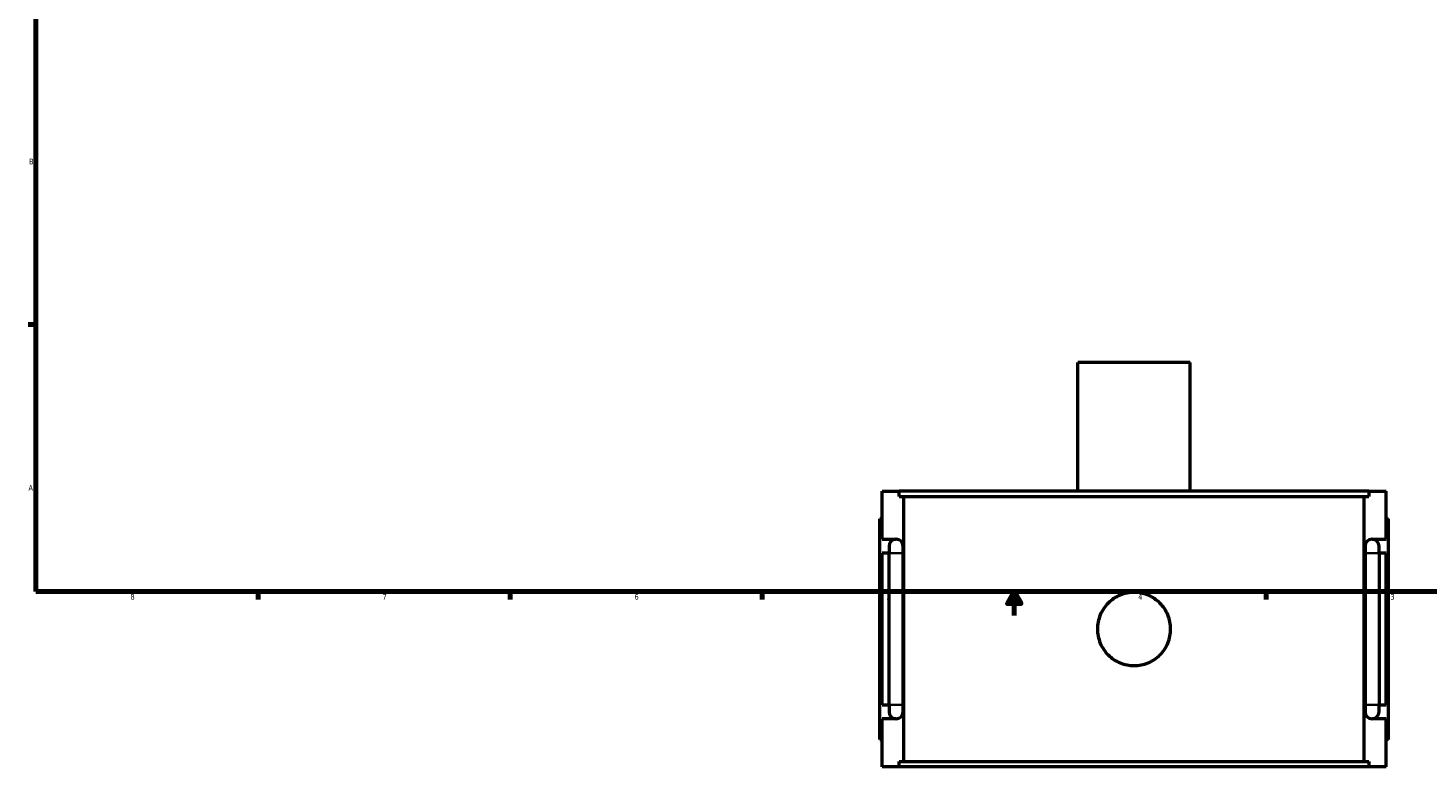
# Model space of a CAD drawing. Header units: inches. Extents: x -1.5 to 49.5, y -2 to 48.7.
# Tile 1 of 8: x 0.4 to 24, y -2 to 10.5. Entities that reach past the tile are written whole.
import ezdxf

# ---------------------------------------------------------------- set-up
doc = ezdxf.new("R2010")
doc.units = ezdxf.units.IN
doc.header["$MEASUREMENT"] = 0
for name, color, linetype, lineweight in [('Border (ANSI)', 7, 'Continuous', 70), ('Visible (ANSI)', 7, 'Continuous', 50), ('Visible Narrow (ANSI)', 7, 'Continuous', 35)]:
    doc.layers.add(name, color=color, linetype=linetype, lineweight=lineweight)
doc.styles.add('Note Text (ANSI)', font='tahoma.ttf')

# ---------------------------------------------------------------- blocks, each defined once
blk = doc.blocks.new('Borders Default Border')
at = {"layer": 'Border (ANSI)'}
for p, q in [((0.5, 5.5), (0.366, 5.5)), ((4.25, 1), (4.25, 0.866)), ((8.5, 1), (8.5, 0.866)), ((12.75, 1), (12.75, 0.866)), ((21.25, 1), (21.25, 0.866))]:
    blk.add_line(p, q, dxfattribs=at)
at = {"layer": 'Border (ANSI)', "flags": 128}
for points in [[(0.5, 1), (0.5, 21), (33.5, 21), (33.5, 1), (0.5, 1)], [(17, 0.6), (17, 1), (16.885, 0.8), (17.115, 0.8), (17, 1)]]:
    blk.add_lwpolyline(points, dxfattribs=at)
at = {"layer": 'Border (ANSI)', "color": 5, "true_color": 0x0000ff, "char_height": 0.0945, "attachment_point": 7, "style": 'Note Text (ANSI)'}
for s, insert in [('B', (0.384, 8.203)), ('A', (0.373, 2.703)), ('8', (2.094, 0.863)), ('7', (6.346, 0.866)), ('6', (10.595, 0.864)), ('5', (14.847, 0.864)), ('4', (19.092, 0.866)), ('3', (23.346, 0.864))]:
    blk.add_mtext(s, dxfattribs=dict(at, insert=insert))

msp = doc.modelspace()

# ---------------------------------------------------------------- linework, layer by layer
at = {"layer": 'Visible (ANSI)'}
for p, q in [((19.969, 4.86), (18.075, 4.86)), ((18.075, 2.695), (18.075, 4.86)), ((19.969, 2.695), (19.969, 4.86)), ((14.772, 2.695), (15.059, 2.695)), ((14.772, 1.883), (14.772, 2.695)), ((15.059, 2.602), (15.059, 2.695)), ((22.984, 2.695), (15.059, 2.695)), ((15.059, 2.602), (22.984, 2.602)), ((15.14, -1.862), (15.14, 2.602)), ((22.903, -1.862), (22.903, 2.602)), ((22.984, 2.695), (23.272, 2.695)), ((22.984, 2.695), (22.984, 2.602)), ((23.272, 1.883), (23.272, 2.695)), ((14.772, 2.23), (14.732, 2.23)), ((14.732, -1.49), (14.732, 2.23)), ((23.272, 2.23), (23.311, 2.23)), ((23.311, -1.49), (23.311, 2.23)), ((14.772, 1.883), (15.008, 1.883)), ((14.89, 1.765), (14.89, 1.647)), ((15.126, 1.647), (15.126, 1.765)), ((22.918, 1.765), (22.918, 1.647)), ((23.036, 1.883), (23.272, 1.883)), ((23.154, 1.647), (23.154, 1.765)), ((14.772, -0.907), (14.772, 1.647)), ((14.89, 1.647), (14.772, 1.647)), ((14.89, -0.907), (14.89, 1.647)), ((15.126, -0.907), (15.126, 1.647)), ((22.918, 1.647), (22.918, -0.907)), ((23.272, 1.647), (23.154, 1.647)), ((23.154, 1.647), (23.154, -0.907)), ((23.272, -0.907), (23.272, 1.647)), ((14.772, -0.907), (14.89, -0.907)), ((14.89, -0.907), (14.89, -1.025)), ((15.126, -1.025), (15.126, -0.907)), ((22.918, -0.907), (22.918, -1.025)), ((23.154, -0.907), (23.272, -0.907)), ((23.154, -1.025), (23.154, -0.907)), ((14.772, -1.955), (14.772, -1.143)), ((15.008, -1.143), (14.772, -1.143)), ((23.272, -1.143), (23.036, -1.143)), ((23.272, -1.955), (23.272, -1.143)), ((14.732, -1.49), (14.772, -1.49)), ((23.311, -1.49), (23.272, -1.49)), ((15.059, -1.862), (22.984, -1.862)), ((15.059, -1.955), (15.059, -1.862)), ((22.984, -1.862), (22.984, -1.955)), ((15.059, -1.955), (14.772, -1.955)), ((22.984, -1.955), (15.059, -1.955)), ((23.272, -1.955), (22.984, -1.955))]:
    msp.add_line(p, q, dxfattribs=at)
for centre, start, end in [((15.008, 1.765), 90, 180), ((15.008, 1.765), 0, 90), ((23.036, 1.765), 90, 180), ((23.036, 1.765), 0, 90), ((15.008, -1.025), 180, 270), ((15.008, -1.025), 270, 0), ((23.036, -1.025), 180, 270), ((23.036, -1.025), 270, 0)]:
    msp.add_arc(centre, 0.118, start, end, dxfattribs=at)
msp.add_open_spline([(19.639, 0.37), (19.639, 0.331), (19.635, 0.291), (19.62, 0.212), (19.608, 0.172), (19.576, 0.096), (19.557, 0.059), (19.511, -0.008), (19.486, -0.039), (19.431, -0.094), (19.4, -0.119), (19.333, -0.165), (19.296, -0.184), (19.22, -0.216), (19.181, -0.228), (19.101, -0.243), (19.061, -0.247), (18.983, -0.247), (18.943, -0.243), (18.863, -0.228), (18.823, -0.216), (18.747, -0.184), (18.711, -0.165), (18.644, -0.119), (18.613, -0.094), (18.558, -0.039), (18.532, -0.008), (18.487, 0.059), (18.467, 0.096), (18.436, 0.172), (18.424, 0.212), (18.408, 0.291), (18.405, 0.331), (18.405, 0.409), (18.408, 0.449), (18.424, 0.529), (18.436, 0.569), (18.467, 0.645), (18.487, 0.681), (18.532, 0.749), (18.558, 0.779), (18.613, 0.834), (18.644, 0.86), (18.711, 0.905), (18.747, 0.925), (18.823, 0.956), (18.863, 0.968), (18.943, 0.984), (18.983, 0.988), (19.061, 0.988), (19.101, 0.984), (19.181, 0.968), (19.22, 0.956), (19.296, 0.925), (19.333, 0.905), (19.4, 0.86), (19.431, 0.834), (19.486, 0.779), (19.511, 0.749), (19.557, 0.681), (19.576, 0.645), (19.608, 0.569), (19.62, 0.529), (19.635, 0.449), (19.639, 0.409), (19.639, 0.37)], degree=3, knots=[0, 0, 0, 0, 0.295842, 0.295842, 0.591684, 0.591684, 0.887526, 0.887526, 1.183368, 1.183368, 1.479204, 1.479204, 1.77504, 1.77504, 2.070876, 2.070876, 2.366712, 2.366712, 2.662549, 2.662549, 2.958385, 2.958385, 3.254221, 3.254221, 3.550057, 3.550057, 3.845899, 3.845899, 4.141741, 4.141741, 4.437583, 4.437583, 4.733425, 4.733425, 5.029267, 5.029267, 5.325109, 5.325109, 5.620951, 5.620951, 5.916793, 5.916793, 6.212629, 6.212629, 6.508465, 6.508465, 6.804301, 6.804301, 7.100137, 7.100137, 7.395974, 7.395974, 7.69181, 7.69181, 7.987646, 7.987646, 8.283482, 8.283482, 8.579324, 8.579324, 8.875166, 8.875166, 9.171008, 9.171008, 9.46685, 9.46685, 9.46685, 9.46685], dxfattribs=at)
at = {"layer": 'Visible Narrow (ANSI)'}
for p, q in [((15.125, 1.647), (14.891, 1.647)), ((22.919, 1.647), (23.152, 1.647)), ((15.125, -0.907), (14.891, -0.907)), ((22.919, -0.907), (23.152, -0.907))]:
    msp.add_line(p, q, dxfattribs=at)

# ---------------------------------------------------------------- block references
msp.add_blockref('Borders Default Border', (0, 0))

doc.saveas('drawing.dxf')
